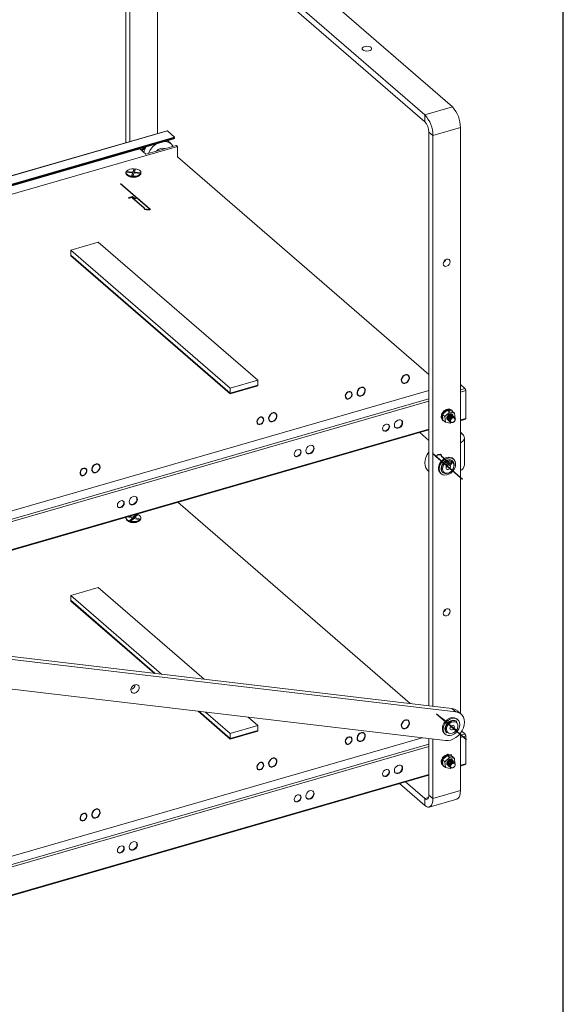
# Model space of a CAD drawing. Header units: millimetres. Extents: x 0 to 420, y 0 to 297.
# Tile 8 of 13: x 342 to 410, y 65 to 188. Entities that reach past the tile are written whole.
import ezdxf

# ---------------------------------------------------------------- set-up
doc = ezdxf.new("R2010")
doc.units = ezdxf.units.MM
doc.linetypes.add('CENTERX2', pattern=[20.32, 12.7, -2.54, 2.54, -2.54])
doc.layers.add('0TRAIT-FIN', color=7, linetype='Continuous')
doc.layers.add('SLD-0', color=7, linetype='Continuous')

msp = doc.modelspace()

# ---------------------------------------------------------------- linework, layer by layer
at = {"color": 7, "linetype": 'Continuous', "lineweight": 18}
for p, q in [((396.18, 177.52), (359.68, 209.13)), ((392.72, 176.52), (356.22, 208.13)), ((355.22, 173.04), (355.22, 207.26)), ((355.72, 173.18), (355.72, 206.83)), ((392.72, 175.65), (356.22, 207.26)), ((359.18, 204.69), (359.18, 174.18)), ((392.72, 176.52), (396.18, 177.52)), ((392.72, 175.65), (392.72, 176.52)), ((360.39, 174.53), (310.67, 160.17)), ((361.34, 173.73), (360.44, 174.51)), ((393.22, 174.35), (393.72, 173.92)), ((393.22, 174.35), (393.22, 102.42)), ((393.72, 173.92), (397.18, 174.92)), ((397.18, 101.43), (397.18, 174.92)), ((361.34, 173.73), (311.6, 159.37)), ((311.75, 159.23), (361.22, 173.52)), ((360.87, 172.91), (360.43, 173.29)), ((361.34, 173.64), (361.34, 173.73)), ((393.72, 173.92), (393.72, 102.36)), ((356.98, 172.24), (311.8, 159.2)), ((361.69, 172.56), (312.7, 158.42)), ((356.98, 172.24), (357.73, 171.59)), ((357.67, 172.34), (357.63, 172.37)), ((357.73, 171.59), (361.54, 172.69)), ((361.69, 172.56), (361.54, 172.69)), ((361.69, 171.26), (361.69, 172.56)), ((393.22, 143.96), (361.69, 171.26)), ((356.06, 169.25), (355.24, 169.32)), ((355.24, 169.29), (355.24, 169.2)), ((355.28, 169.42), (355.28, 169.33)), ((356.1, 169.35), (355.28, 169.42)), ((355.92, 168.84), (356.06, 169.25)), ((356.06, 169.25), (356.06, 169.12)), ((356.06, 169.22), (356.1, 169.22)), ((356.1, 169.35), (356.25, 169.76)), ((356.24, 169.6), (356.1, 169.22)), ((356.1, 169.35), (356.1, 169.22)), ((356.11, 168.82), (356.26, 169.23)), ((356.25, 169.67), (356.24, 169.6)), ((356.25, 169.76), (356.25, 169.67)), ((357.08, 169.16), (356.26, 169.23)), ((356.3, 169.33), (356.44, 169.74)), ((357.12, 169.26), (356.3, 169.33)), ((356.3, 169.33), (356.3, 169.23)), ((357.07, 169.13), (357.12, 169.17)), ((357.08, 169.07), (357.08, 169.16)), ((357.12, 169.2), (357.12, 169.29)), ((357.12, 169.17), (357.12, 169.26)), ((357.12, 169.2), (357.12, 169.17)), ((355.41, 168.93), (355.57, 168.82)), ((355.92, 168.75), (355.92, 168.84)), ((355.93, 168.73), (355.92, 168.75)), ((356.06, 169.12), (355.93, 168.73)), ((356.11, 168.73), (356.11, 168.82)), ((356.12, 168.71), (356.11, 168.73)), ((356.79, 168.82), (356.95, 168.93)), ((348.31, 159.55), (351.77, 160.55)), ((371.77, 143.23), (351.77, 160.55)), ((368.31, 142.23), (348.31, 159.55)), ((348.31, 158.94), (348.31, 159.55)), ((368.31, 141.62), (348.31, 158.94)), ((348.31, 158.92), (348.32, 158.93)), ((368.31, 141.6), (348.31, 158.92)), ((348.31, 158.85), (348.31, 158.92)), ((368.31, 141.53), (348.31, 158.85)), ((368.31, 142.23), (371.77, 143.23)), ((371.77, 143.23), (371.77, 142.62)), ((371.77, 142.62), (368.31, 141.62)), ((368.31, 141.6), (371.77, 142.6)), ((371.77, 142.53), (368.31, 141.53)), ((368.31, 141.62), (368.31, 142.23)), ((371.77, 142.6), (371.76, 142.62)), ((371.77, 142.6), (371.77, 142.53)), ((397.18, 142.69), (397.74, 142.21)), ((393.22, 141.94), (318.03, 120.24)), ((368.31, 141.53), (368.31, 141.6)), ((397.84, 141.95), (397.84, 138.45)), ((395.42, 139.58), (395.02, 139.34)), ((395.8, 139.64), (395.36, 139.58)), ((395.36, 139.58), (395.37, 139.55)), ((395.36, 139.55), (395.36, 139.58)), ((395.45, 139.51), (395.42, 139.58)), ((395.44, 139.53), (395.42, 139.58)), ((395.45, 139.53), (395.44, 139.53)), ((395.45, 139.53), (395.83, 139.58)), ((395.45, 139.53), (395.48, 139.46)), ((395.71, 139.63), (395.72, 139.63)), ((395.72, 139.63), (395.72, 139.63)), ((395.73, 139.63), (395.72, 139.63)), ((395.83, 139.58), (395.8, 139.64)), ((395.82, 139.43), (395.83, 139.58)), ((396.11, 139.49), (395.83, 139.59)), ((395.83, 139.56), (396.15, 139.44)), ((394.82, 138.95), (394.76, 138.62)), ((394.76, 138.62), (394.79, 138.57)), ((394.82, 138.59), (394.76, 138.55)), ((394.83, 138.48), (394.76, 138.55)), ((394.76, 138.55), (394.9, 138.33)), ((395.06, 139.33), (394.8, 138.99)), ((394.8, 138.99), (394.83, 138.96)), ((394.88, 138.96), (394.82, 138.95)), ((394.87, 138.88), (394.82, 138.95)), ((394.82, 138.59), (394.87, 138.88)), ((394.96, 138.68), (394.82, 138.59)), ((394.82, 138.59), (394.82, 138.59)), ((394.96, 138.6), (394.83, 138.48)), ((394.95, 138.29), (394.83, 138.48)), ((394.94, 138.9), (394.87, 138.88)), ((394.88, 138.96), (395.1, 139.25)), ((394.88, 138.96), (394.98, 138.98)), ((394.88, 138.96), (394.88, 138.96)), ((394.9, 138.33), (394.94, 138.28)), ((394.94, 138.29), (394.91, 138.23)), ((395.52, 139.49), (394.94, 138.94)), ((395.24, 138.68), (394.94, 138.94)), ((394.94, 138.94), (394.99, 138.25)), ((394.95, 138.29), (394.94, 138.29)), ((394.95, 138.29), (394.98, 138.33)), ((395.02, 139.34), (395.04, 139.31)), ((395.1, 139.25), (395.06, 139.33)), ((395.11, 139.31), (395.06, 139.33)), ((395.23, 139.21), (395.1, 139.25)), ((395.11, 139.3), (395.45, 139.51)), ((395.11, 139.3), (395.11, 139.31)), ((395.11, 139.3), (395.26, 139.24)), ((395.82, 139.24), (395.24, 138.68)), ((395.24, 138.68), (395.29, 137.99)), ((395.48, 139.46), (395.45, 139.51)), ((395.54, 138.35), (395.51, 138.33)), ((395.51, 138.33), (395.52, 138.35)), ((395.82, 139.24), (395.52, 139.49)), ((396.15, 139.37), (395.52, 139.49)), ((395.53, 138.35), (395.54, 138.35)), ((396.45, 139.11), (395.82, 139.24)), ((396.09, 138.89), (396.08, 138.9)), ((396.1, 139.38), (396.15, 139.44)), ((396.15, 139.44), (396.11, 139.49)), ((396.11, 139.39), (396.12, 139.37)), ((396.45, 139.11), (396.15, 139.37)), ((396.17, 138.82), (396.15, 138.84)), ((396.24, 138.76), (396.22, 138.77)), ((396.32, 138.69), (396.3, 138.71)), ((396.39, 138.63), (396.37, 138.64)), ((396.5, 138.42), (396.45, 139.11)), ((396.45, 138.43), (396.48, 138.45)), ((396.47, 138.4), (396.5, 138.42)), ((396.48, 138.5), (396.48, 138.45)), ((397.18, 138.16), (397.8, 138.34)), ((394.99, 138.18), (394.91, 138.23)), ((395.29, 137.99), (394.99, 138.25)), ((395.01, 138.23), (394.99, 138.18)), ((395.09, 138.16), (394.99, 138.18)), ((395.29, 137.99), (395.91, 137.86)), ((395.66, 138.2), (395.68, 138.18)), ((395.74, 138.13), (395.75, 138.12)), ((395.81, 138.07), (395.83, 138.05)), ((395.89, 138), (395.9, 137.99)), ((395.91, 137.86), (396, 137.94)), ((318.03, 115.31), (393.22, 137.02)), ((393.22, 135.7), (392.08, 136.69)), ((397.41, 136.53), (397.18, 136.74)), ((397.68, 132.57), (397.68, 136.03)), ((396.34, 133.32), (396.24, 133.41)), ((396.21, 133.08), (396.16, 133.12)), ((393.14, 131.86), (393.22, 131.79)), ((394.66, 131.6), (394.76, 131.51)), ((394.94, 131.71), (394.99, 131.67)), ((390.86, 102.7), (361.73, 127.93)), ((355.24, 125.99), (355.24, 125.9)), ((356.05, 125.96), (355.44, 126.11)), ((356.13, 126.05), (355.65, 126.17)), ((355.68, 125.59), (356.05, 125.96)), ((356.05, 125.96), (356.05, 125.83)), ((356.05, 125.95), (356.13, 125.92)), ((356.13, 126.05), (356.5, 126.42)), ((356.48, 126.28), (356.13, 125.92)), ((356.13, 126.05), (356.13, 125.92)), ((356.31, 126.01), (356.68, 126.38)), ((356.31, 126.01), (356.31, 125.9)), ((357.06, 125.82), (356.31, 126.01)), ((356.5, 126.34), (356.48, 126.28)), ((356.5, 126.42), (356.5, 126.34)), ((357.12, 125.9), (357.12, 125.99)), ((355.41, 125.63), (355.57, 125.52)), ((355.68, 125.5), (355.68, 125.59)), ((355.7, 125.48), (355.68, 125.5)), ((356.05, 125.83), (355.7, 125.48)), ((355.86, 125.55), (356.23, 125.92)), ((355.86, 125.46), (355.86, 125.55)), ((355.88, 125.44), (355.86, 125.46)), ((356.97, 125.74), (356.23, 125.92)), ((356.79, 125.52), (356.95, 125.63)), ((356.97, 125.65), (356.97, 125.74)), ((356.97, 125.72), (357.02, 125.71)), ((357.02, 125.71), (357.06, 125.74)), ((357.06, 125.74), (357.06, 125.82)), ((351.77, 117.25), (348.31, 116.25)), ((348.31, 116.25), (359.69, 106.39)), ((348.31, 116.25), (348.31, 115.64)), ((351.77, 117.25), (365.04, 105.76)), ((348.31, 115.64), (358.88, 106.48)), ((348.32, 115.63), (348.31, 115.62)), ((348.31, 115.62), (348.31, 115.55)), ((348.31, 115.62), (358.86, 106.49)), ((348.31, 115.55), (358.76, 106.5)), ((396.1, 102.08), (316.95, 111.45)), ((396.6, 101.65), (317.45, 111.01)), ((395.3, 98.06), (316.14, 107.43)), ((364.27, 101.73), (368.31, 98.23)), ((364.36, 101.72), (368.31, 98.3)), ((364.38, 101.72), (368.31, 98.32)), ((365.19, 101.62), (368.31, 98.93)), ((396.6, 101.65), (396.1, 102.08)), ((397.26, 101.37), (396.76, 101.8)), ((370.54, 100.99), (371.77, 99.93)), ((396.65, 100.47), (396.71, 100.43)), ((396.71, 100.43), (396.66, 100.47)), ((396.84, 100.67), (396.74, 100.76)), ((371.77, 99.93), (368.31, 98.93)), ((368.31, 98.32), (371.77, 99.32)), ((371.77, 99.3), (368.31, 98.3)), ((368.31, 98.23), (371.77, 99.23)), ((368.31, 98.93), (368.31, 98.32)), ((371.76, 99.32), (371.77, 99.3)), ((371.77, 99.32), (371.77, 99.93)), ((371.77, 99.23), (371.77, 99.3)), ((395.16, 98.95), (395.26, 98.86)), ((395.44, 99.06), (395.49, 99.02)), ((397.18, 91.78), (397.18, 98.99)), ((397.35, 99.24), (397.74, 98.9)), ((392.4, 98.4), (318.03, 76.93)), ((368.31, 98.3), (368.31, 98.23)), ((393.22, 98.31), (393.22, 91.21)), ((393.72, 98.25), (393.72, 90.78)), ((397.84, 98.65), (397.84, 95.15)), ((395.65, 96.34), (395.22, 96.2)), ((395.57, 96.31), (395.58, 96.33)), ((395.58, 96.33), (395.59, 96.32)), ((395.62, 96.33), (395.58, 96.33)), ((395.69, 96.28), (395.65, 96.34)), ((396, 96.27), (395.66, 96.32)), ((394.94, 95.89), (394.76, 95.54)), ((394.76, 95.54), (394.79, 95.5)), ((394.83, 95.51), (394.77, 95.49)), ((394.83, 95.41), (394.77, 95.49)), ((394.77, 95.49), (394.79, 95.19)), ((394.79, 95.19), (394.83, 95.14)), ((394.85, 95.16), (394.8, 95.11)), ((394.87, 95.04), (394.8, 95.11)), ((394.84, 95.51), (394.83, 95.51)), ((394.95, 95.48), (394.83, 95.41)), ((394.85, 95.15), (394.83, 95.41)), ((394.84, 95.51), (394.99, 95.81)), ((394.84, 95.51), (394.95, 95.55)), ((394.85, 95.15), (394.96, 95.26)), ((394.85, 95.15), (394.85, 95.16)), ((394.97, 95.16), (394.87, 95.04)), ((395.26, 96.2), (394.92, 95.91)), ((394.92, 95.91), (394.94, 95.88)), ((395.52, 96.19), (394.94, 95.64)), ((394.99, 95.81), (394.94, 95.89)), ((395, 95.88), (394.94, 95.89)), ((395.24, 95.38), (394.94, 95.64)), ((394.94, 95.64), (394.99, 94.95)), ((395.12, 95.81), (394.99, 95.81)), ((395, 95.87), (395.3, 96.13)), ((395, 95.88), (395, 95.87)), ((395.16, 95.85), (395, 95.87)), ((395.22, 96.2), (395.23, 96.17)), ((395.23, 96.17), (395.22, 96.2)), ((395.82, 95.93), (395.24, 95.38)), ((395.24, 95.38), (395.29, 94.69)), ((395.3, 96.13), (395.26, 96.2)), ((395.3, 96.16), (395.26, 96.2)), ((395.31, 96.16), (395.3, 96.16)), ((395.38, 96.06), (395.3, 96.13)), ((395.31, 96.16), (395.69, 96.28)), ((395.31, 96.16), (395.39, 96.07)), ((395.82, 95.93), (395.52, 96.19)), ((396.15, 96.07), (395.52, 96.19)), ((395.7, 96.16), (395.69, 96.28)), ((395.69, 96.27), (396.04, 96.22)), ((396.45, 95.81), (395.82, 95.93)), ((395.99, 96.1), (396.04, 96.22)), ((396.04, 96.22), (396, 96.27)), ((396.22, 96.01), (396.02, 96.18)), ((396.02, 96.18), (396.26, 95.97)), ((396.08, 95.6), (396.08, 95.6)), ((396.15, 95.53), (396.13, 95.55)), ((396.45, 95.81), (396.15, 96.07)), ((396.16, 95.25), (396.18, 95.2)), ((396.19, 95.18), (396.18, 95.2)), ((396.23, 95.47), (396.21, 95.48)), ((396.26, 95.97), (396.22, 96.01)), ((396.26, 95.97), (396.26, 95.97)), ((396.3, 95.4), (396.28, 95.42)), ((396.38, 95.34), (396.36, 95.35)), ((396.46, 95.27), (396.43, 95.29)), ((396.49, 95.22), (396.45, 95.81)), ((394.99, 94.95), (394.87, 95.04)), ((395.29, 94.69), (394.99, 94.95)), ((395.04, 94.91), (395.01, 94.85)), ((395.1, 94.8), (395.01, 94.85)), ((395.11, 94.84), (395.1, 94.8)), ((395.16, 94.8), (395.1, 94.8)), ((395.29, 94.69), (395.91, 94.56)), ((395.51, 95.03), (395.53, 95.06)), ((395.54, 95.05), (395.51, 95.03)), ((395.53, 95.06), (395.54, 95.05)), ((395.65, 94.91), (395.66, 94.9)), ((395.72, 94.85), (395.74, 94.83)), ((395.8, 94.78), (395.81, 94.77)), ((395.87, 94.72), (395.89, 94.7)), ((395.91, 94.56), (396, 94.64)), ((397.18, 94.86), (397.8, 95.04)), ((318.03, 72.01), (393.22, 93.72)), ((392.72, 89.91), (389.55, 92.66)), ((392.72, 90.78), (390.3, 92.88)), ((393.72, 90.78), (397.18, 91.78)), ((392.72, 90.78), (392.72, 89.91)), ((393.22, 91.21), (393.72, 90.78)), ((393.27, 89.72), (396.74, 90.72))]:
    msp.add_line(p, q, dxfattribs=at)
at = {"color": 8, "linetype": 'Continuous', "lineweight": 18}
for p, q in [((360.44, 174.51), (310.7, 160.15)), ((311.67, 159.3), (361.34, 173.64)), ((397.74, 142.21), (397.18, 142.04)), ((393.22, 140.9), (318.93, 119.46)), ((397.18, 141.76), (397.84, 141.95)), ((319.21, 119.25), (393.22, 140.61)), ((397.84, 138.45), (397.18, 138.26)), ((393.22, 137.11), (318.03, 115.41)), ((397.18, 136.47), (397.41, 136.53)), ((397.74, 98.9), (397.18, 98.74)), ((393.22, 97.6), (318.93, 76.15)), ((397.18, 98.45), (397.84, 98.65)), ((319.21, 75.95), (393.22, 97.31)), ((397.84, 95.15), (397.18, 94.96)), ((393.22, 93.81), (318.03, 72.11)), ((393.18, 90.91), (392.72, 90.78))]:
    msp.add_line(p, q, dxfattribs=at)
at = {"color": 7, "linetype": 'CENTERX2'}
for p, q in [((354.57, 167.91), (358.31, 164.66)), ((397.43, 130.79), (393.69, 134.03)), ((397.93, 98.14), (394.19, 101.38))]:
    msp.add_line(p, q, dxfattribs=at)
at = {"color": 7, "linetype": 'Continuous'}
for p, q in [((355.54, 166.13), (356.07, 166.28)), ((355.54, 166.13), (355.64, 166.05)), ((356.03, 166.16), (355.64, 166.05)), ((356.03, 166.16), (357.53, 164.86)), ((356.07, 166.28), (356.37, 166.02)), ((356.37, 166.02), (356.65, 166.1)), ((356.65, 166.1), (358.28, 164.69)), ((395.35, 132.59), (394.11, 133.66)), ((395.88, 132.77), (394.78, 133.72)), ((395.57, 132.82), (395.35, 132.59)), ((395.87, 132.56), (395.57, 132.82)), ((396.28, 133.01), (395.87, 132.56)), ((395.88, 132.77), (396.18, 133.1)), ((396.28, 133.01), (396.18, 133.1)), ((395.85, 99.94), (394.61, 101.01)), ((396.35, 99.57), (395.25, 100.52)), ((396.05, 99.81), (395.85, 99.94)), ((396.35, 99.55), (396.05, 99.81)), ((396.35, 99.57), (396.64, 99.38)), ((396.74, 99.3), (396.35, 99.55)), ((396.74, 99.3), (396.64, 99.38))]:
    msp.add_line(p, q, dxfattribs=at)
at = {"color": 7, "linetype": 'Continuous', "lineweight": 18, "flags": 128}
for points in [[(384.93, 184.66), (385.06, 184.58), (385.24, 184.53), (385.45, 184.51), (385.65, 184.53), (385.84, 184.58), (385.97, 184.66), (386.04, 184.76), (386.04, 184.86), (385.97, 184.96), (385.84, 185.04), (385.65, 185.09), (385.45, 185.11), (385.24, 185.09), (385.06, 185.04), (384.93, 184.96), (384.86, 184.86), (384.86, 184.76), (384.93, 184.66)], [(357.17, 172.08), (357.28, 172.17), (357.37, 172.23)], [(355.92, 168.84), (355.77, 168.87), (355.63, 168.91), (355.51, 168.96), (355.41, 169.02), (355.33, 169.09), (355.27, 169.16), (355.24, 169.24), (355.24, 169.32)], [(355.92, 168.75), (355.77, 168.78), (355.63, 168.82), (355.51, 168.87), (355.41, 168.93), (355.33, 169), (355.27, 169.08), (355.24, 169.15), (355.24, 169.2)], [(356.44, 169.74), (356.59, 169.71), (356.73, 169.67), (356.85, 169.62), (356.95, 169.56), (357.03, 169.49), (357.09, 169.41), (357.12, 169.33), (357.12, 169.26)], [(395.45, 158.4), (395.28, 158.32), (395.14, 158.18), (395.05, 158.01), (395.02, 157.84), (395.05, 157.68), (395.14, 157.57), (395.28, 157.52), (395.45, 157.53), (395.62, 157.61), (395.76, 157.75), (395.85, 157.91), (395.88, 158.09), (395.85, 158.25), (395.76, 158.36), (395.62, 158.41), (395.45, 158.4)], [(396.48, 138.45), (396.4, 138.51), (396.3, 138.53), (396.19, 138.51), (396.08, 138.44), (396, 138.34), (395.95, 138.22), (395.95, 138.11), (395.99, 138.01), (396.07, 137.95), (396.17, 137.94), (396.28, 137.97), (396.39, 138.04), (396.47, 138.15), (396.51, 138.26)], [(397.8, 138.34), (397.8, 138.34), (397.81, 138.35), (397.83, 138.37), (397.83, 138.39), (397.84, 138.42), (397.84, 138.45)], [(388.28, 137.42), (388.25, 137.58), (388.15, 137.69), (388.01, 137.74), (387.85, 137.73), (387.68, 137.65), (387.54, 137.51), (387.45, 137.34), (387.42, 137.17), (387.45, 137.01), (387.54, 136.9), (387.68, 136.85), (387.85, 136.86), (388.01, 136.94), (388.15, 137.08), (388.25, 137.24), (388.28, 137.42)], [(388.15, 137.69), (388.2, 137.62), (388.23, 137.46), (388.2, 137.29), (388.1, 137.12), (387.96, 136.99), (387.8, 136.9), (387.63, 136.89), (387.5, 136.94)], [(389.93, 137.89), (389.9, 138.06), (389.81, 138.19), (389.67, 138.27), (389.5, 138.28), (389.32, 138.23), (389.15, 138.12), (389.01, 137.96), (388.92, 137.78), (388.89, 137.59), (388.92, 137.43), (389.01, 137.3), (389.15, 137.22), (389.32, 137.21), (389.5, 137.26), (389.67, 137.37), (389.81, 137.53), (389.9, 137.71), (389.93, 137.89)], [(389.77, 138.22), (389.85, 138.11), (389.88, 137.94), (389.85, 137.75), (389.76, 137.57), (389.62, 137.41), (389.45, 137.3), (389.27, 137.25), (389.1, 137.26), (388.99, 137.31)], [(397.18, 135.37), (397.27, 135.43), (397.48, 135.59), (397.61, 135.78), (397.68, 135.97), (397.66, 136.16), (397.58, 136.36), (397.41, 136.53)], [(378.84, 134.69), (378.81, 134.86), (378.72, 134.99), (378.58, 135.07), (378.41, 135.08), (378.23, 135.03), (378.06, 134.92), (377.92, 134.76), (377.83, 134.58), (377.8, 134.39), (377.83, 134.23), (377.92, 134.1), (378.06, 134.02), (378.23, 134.01), (378.41, 134.06), (378.58, 134.17), (378.72, 134.33), (378.81, 134.51), (378.84, 134.69)], [(378.69, 135.02), (378.76, 134.91), (378.79, 134.74), (378.76, 134.55), (378.67, 134.37), (378.53, 134.21), (378.36, 134.1), (378.18, 134.05), (378.01, 134.06), (377.91, 134.11)], [(377.2, 134.22), (377.16, 134.38), (377.07, 134.49), (376.93, 134.54), (376.76, 134.53), (376.6, 134.45), (376.46, 134.31), (376.36, 134.14), (376.33, 133.97), (376.36, 133.81), (376.46, 133.7), (376.6, 133.65), (376.76, 133.66), (376.93, 133.74), (377.07, 133.88), (377.16, 134.04), (377.2, 134.22)], [(377.06, 134.49), (377.11, 134.42), (377.15, 134.26), (377.11, 134.09), (377.02, 133.92), (376.88, 133.79), (376.71, 133.7), (376.55, 133.69), (376.41, 133.74)], [(393.22, 134.23), (393.01, 133.92), (392.85, 133.57), (392.75, 133.22), (392.72, 132.87), (392.75, 132.54), (392.85, 132.24), (393.01, 131.99), (393.14, 131.86)], [(396.24, 133.41), (396.13, 133.49), (395.91, 133.57), (395.66, 133.58), (395.4, 133.53), (395.15, 133.41), (394.91, 133.23), (394.71, 133.01), (394.55, 132.76), (394.45, 132.49), (394.41, 132.22)], [(394.51, 132.14), (394.54, 131.89), (394.63, 131.67), (394.78, 131.5), (394.98, 131.38), (395.21, 131.34), (395.46, 131.36), (395.72, 131.44), (395.97, 131.59), (396.2, 131.79), (396.38, 132.03), (396.51, 132.29), (396.58, 132.56), (396.58, 132.83), (396.52, 133.06), (396.4, 133.26), (396.23, 133.4), (396.01, 133.48), (395.76, 133.5), (395.5, 133.44), (395.25, 133.32), (395.01, 133.15), (394.81, 132.93), (394.65, 132.67), (394.55, 132.4), (394.51, 132.14)], [(396.16, 133.12), (396.1, 133.16), (395.92, 133.24), (395.7, 133.25), (395.47, 133.2), (395.25, 133.08), (395.05, 132.9), (394.89, 132.69), (394.79, 132.46), (394.75, 132.22), (394.77, 132), (394.85, 131.81), (394.94, 131.71)], [(395.71, 133.2), (395.75, 133.21), (395.97, 133.2), (396.15, 133.12), (396.3, 132.98), (396.38, 132.79), (396.4, 132.57), (396.36, 132.33), (396.26, 132.1), (396.1, 131.88), (395.9, 131.71), (395.68, 131.59), (395.45, 131.54), (395.23, 131.55), (395.04, 131.63), (394.9, 131.77), (394.82, 131.96), (394.8, 132.18), (394.8, 132.22)], [(395.2, 132.77), (395.06, 132.57), (394.96, 132.35), (394.93, 132.13), (394.96, 131.92), (395.05, 131.76), (395.2, 131.64), (395.38, 131.59), (395.59, 131.6), (395.81, 131.67), (396.01, 131.81), (396.17, 131.99), (396.3, 132.2), (396.36, 132.42), (396.36, 132.64), (396.3, 132.83), (396.18, 132.97), (396.01, 133.06), (395.81, 133.08), (395.6, 133.03), (395.39, 132.93), (395.2, 132.77)], [(395.82, 132.16), (395.89, 132.26), (395.92, 132.38), (395.92, 132.48), (395.87, 132.56), (395.78, 132.61), (395.68, 132.61), (395.57, 132.57), (395.48, 132.5), (395.41, 132.4), (395.37, 132.28), (395.38, 132.18), (395.43, 132.1), (395.51, 132.05), (395.62, 132.05), (395.72, 132.08), (395.82, 132.16)], [(395.38, 132.32), (395.43, 132.34), (395.52, 132.42)], [(395.52, 132.42), (395.59, 132.52), (395.62, 132.6)], [(356.67, 128.29), (356.64, 128.46), (356.55, 128.59), (356.41, 128.67), (356.24, 128.68), (356.06, 128.63), (355.89, 128.52), (355.75, 128.36), (355.66, 128.18), (355.63, 127.99), (355.66, 127.83), (355.75, 127.7), (355.89, 127.62), (356.06, 127.61), (356.24, 127.66), (356.41, 127.77), (356.55, 127.93), (356.64, 128.11), (356.67, 128.29)], [(356.52, 128.62), (356.59, 128.51), (356.62, 128.34), (356.59, 128.15), (356.5, 127.97), (356.36, 127.81), (356.19, 127.7), (356.01, 127.65), (355.84, 127.66), (355.74, 127.71)], [(355.03, 127.82), (354.99, 127.98), (354.9, 128.09), (354.76, 128.14), (354.59, 128.13), (354.43, 128.05), (354.29, 127.91), (354.19, 127.74), (354.16, 127.57), (354.19, 127.41), (354.29, 127.3), (354.43, 127.25), (354.59, 127.26), (354.76, 127.34), (354.9, 127.48), (354.99, 127.64), (355.03, 127.82)], [(354.89, 128.09), (354.94, 128.02), (354.98, 127.86), (354.94, 127.69), (354.85, 127.52), (354.71, 127.39), (354.54, 127.3), (354.38, 127.29), (354.24, 127.34)], [(355.68, 125.59), (355.55, 125.64), (355.44, 125.7), (355.35, 125.76), (355.29, 125.84), (355.25, 125.91), (355.24, 125.99), (355.25, 126.06)], [(356.68, 126.38), (356.81, 126.34), (356.92, 126.28), (357.01, 126.21), (357.07, 126.14), (357.11, 126.06), (357.12, 125.98), (357.1, 125.9), (357.06, 125.82)], [(395.45, 114.58), (395.28, 114.5), (395.14, 114.36), (395.05, 114.19), (395.02, 114.02), (395.05, 113.86), (395.14, 113.75), (395.28, 113.7), (395.45, 113.71), (395.62, 113.79), (395.76, 113.93), (395.85, 114.09), (395.88, 114.27), (395.85, 114.42), (395.76, 114.54), (395.62, 114.59), (395.45, 114.58)], [(356.57, 105.07), (356.72, 105.02), (356.83, 104.91), (356.89, 104.76), (356.88, 104.57), (356.81, 104.39), (356.69, 104.22), (356.53, 104.09), (356.35, 104.01), (356.18, 104), (356.02, 104.05), (355.91, 104.16), (355.86, 104.32), (355.86, 104.5), (355.93, 104.69), (356.05, 104.86), (356.21, 104.99), (356.39, 105.06), (356.57, 105.07)], [(395.3, 98.06), (395.62, 98.06), (395.96, 98.12), (396.3, 98.26), (396.62, 98.45), (396.92, 98.7), (397.18, 98.99), (397.4, 99.32), (397.55, 99.66), (397.65, 100.02), (397.68, 100.36), (397.65, 100.69), (397.55, 100.99), (397.38, 101.24), (397.17, 101.44), (396.9, 101.58), (396.6, 101.65)], [(395.52, 100.67), (395.29, 100.47), (395.11, 100.23), (394.99, 99.97), (394.92, 99.7), (394.92, 99.44), (394.98, 99.2), (395.1, 99.01), (395.16, 98.95)], [(395.62, 100.59), (395.39, 100.39), (395.21, 100.15), (395.09, 99.88), (395.02, 99.61), (395.02, 99.35), (395.08, 99.11), (395.2, 98.92), (395.38, 98.78), (395.6, 98.7), (395.84, 98.69), (396.1, 98.75), (396.36, 98.87), (396.6, 99.04), (396.8, 99.27), (396.96, 99.52), (397.05, 99.79), (397.09, 100.06), (397.06, 100.31), (396.97, 100.52), (396.81, 100.69), (396.61, 100.8), (396.38, 100.85), (396.12, 100.83), (395.86, 100.74), (395.62, 100.59)], [(396.66, 100.47), (396.6, 100.51), (396.41, 100.59), (396.2, 100.6), (395.97, 100.54), (395.75, 100.43), (395.55, 100.25), (395.39, 100.04), (395.29, 99.81), (395.24, 99.57), (395.27, 99.35), (395.35, 99.16), (395.44, 99.06)], [(395.49, 99.02), (395.4, 99.12), (395.32, 99.3), (395.29, 99.52), (395.34, 99.76), (395.44, 100), (395.6, 100.21), (395.8, 100.38), (396.02, 100.5), (396.25, 100.56), (396.46, 100.55), (396.65, 100.47)], [(396.64, 100.35), (396.47, 100.42), (396.26, 100.42), (396.05, 100.36), (395.84, 100.24), (395.66, 100.07), (395.53, 99.87), (395.45, 99.64), (395.43, 99.43), (395.48, 99.23), (395.58, 99.07), (395.74, 98.97), (395.93, 98.93), (396.14, 98.96), (396.36, 99.05), (396.55, 99.2), (396.71, 99.39), (396.82, 99.61), (396.87, 99.83), (396.85, 100.04), (396.77, 100.22), (396.64, 100.35)], [(395.96, 99.42), (396.05, 99.39), (396.16, 99.41), (396.26, 99.46), (396.35, 99.55), (396.41, 99.66), (396.43, 99.77), (396.4, 99.87), (396.34, 99.94), (396.25, 99.97), (396.14, 99.96), (396.04, 99.9), (395.95, 99.81), (395.89, 99.7), (395.87, 99.59), (395.9, 99.49), (395.96, 99.42)], [(396.18, 95.2), (396.08, 95.13), (396, 95.03), (395.95, 94.92), (395.95, 94.8), (395.99, 94.71), (396.07, 94.65), (396.17, 94.64), (396.28, 94.67), (396.39, 94.74), (396.47, 94.85), (396.51, 94.96), (396.51, 95.08), (396.46, 95.17), (396.38, 95.22)], [(397.8, 95.04), (397.8, 95.04), (397.81, 95.05), (397.83, 95.06), (397.83, 95.09), (397.84, 95.11), (397.84, 95.15)], [(388.28, 94.12), (388.25, 94.27), (388.15, 94.39), (388.01, 94.44), (387.85, 94.43), (387.68, 94.35), (387.54, 94.21), (387.45, 94.04), (387.42, 93.87), (387.45, 93.71), (387.54, 93.6), (387.68, 93.55), (387.85, 93.56), (388.01, 93.64), (388.15, 93.78), (388.25, 93.94), (388.28, 94.12)], [(388.15, 94.39), (388.2, 94.32), (388.23, 94.16), (388.2, 93.99), (388.1, 93.82), (387.96, 93.68), (387.8, 93.6), (387.63, 93.59), (387.5, 93.64)], [(389.93, 94.59), (389.9, 94.76), (389.81, 94.89), (389.67, 94.97), (389.5, 94.98), (389.32, 94.93), (389.15, 94.82), (389.01, 94.66), (388.92, 94.48), (388.89, 94.29), (388.92, 94.12), (389.01, 93.99), (389.15, 93.92), (389.32, 93.91), (389.5, 93.96), (389.67, 94.07), (389.81, 94.22), (389.9, 94.41), (389.93, 94.59)], [(389.77, 94.92), (389.85, 94.81), (389.88, 94.64), (389.85, 94.45), (389.76, 94.27), (389.62, 94.11), (389.45, 94), (389.27, 93.95), (389.1, 93.96), (388.99, 94.01)], [(395.54, 95.05), (395.57, 94.98), (395.61, 94.95)], [(378.84, 91.39), (378.81, 91.56), (378.72, 91.69), (378.58, 91.77), (378.41, 91.78), (378.23, 91.73), (378.06, 91.62), (377.92, 91.46), (377.83, 91.28), (377.8, 91.09), (377.83, 90.92), (377.92, 90.79), (378.06, 90.72), (378.23, 90.71), (378.41, 90.76), (378.58, 90.87), (378.72, 91.02), (378.81, 91.21), (378.84, 91.39)], [(378.69, 91.72), (378.76, 91.61), (378.79, 91.44), (378.76, 91.25), (378.67, 91.07), (378.53, 90.91), (378.36, 90.8), (378.18, 90.75), (378.01, 90.76), (377.91, 90.81)], [(397.18, 91.78), (397.16, 91.46), (397.11, 91.18), (397.01, 90.96), (396.89, 90.81), (396.74, 90.72), (396.74, 90.72)], [(377.2, 90.92), (377.16, 91.07), (377.07, 91.19), (376.93, 91.24), (376.76, 91.23), (376.6, 91.15), (376.46, 91.01), (376.36, 90.84), (376.33, 90.67), (376.36, 90.51), (376.46, 90.4), (376.6, 90.35), (376.76, 90.36), (376.93, 90.44), (377.07, 90.58), (377.16, 90.74), (377.2, 90.92)], [(377.06, 91.19), (377.11, 91.12), (377.15, 90.96), (377.11, 90.79), (377.02, 90.62), (376.88, 90.48), (376.71, 90.4), (376.55, 90.39), (376.41, 90.44)], [(392.72, 90.78), (392.82, 90.71), (392.91, 90.68), (393, 90.69), (393.07, 90.73), (393.13, 90.8), (393.18, 90.91), (393.21, 91.05), (393.22, 91.21)], [(392.72, 89.91), (392.91, 89.78), (393.1, 89.71), (393.27, 89.72), (393.42, 89.81), (393.55, 89.96), (393.64, 90.18), (393.7, 90.46), (393.72, 90.78)], [(356.67, 84.99), (356.64, 85.16), (356.55, 85.29), (356.41, 85.37), (356.24, 85.38), (356.06, 85.33), (355.89, 85.22), (355.75, 85.06), (355.66, 84.88), (355.63, 84.69), (355.66, 84.52), (355.75, 84.39), (355.89, 84.32), (356.06, 84.31), (356.24, 84.36), (356.41, 84.47), (356.55, 84.62), (356.64, 84.81), (356.67, 84.99)], [(356.52, 85.32), (356.59, 85.21), (356.62, 85.04), (356.59, 84.85), (356.5, 84.67), (356.36, 84.51), (356.19, 84.4), (356.01, 84.35), (355.84, 84.36), (355.74, 84.41)], [(355.03, 84.52), (354.99, 84.67), (354.9, 84.79), (354.76, 84.84), (354.59, 84.83), (354.43, 84.75), (354.29, 84.61), (354.19, 84.44), (354.16, 84.27), (354.19, 84.11), (354.29, 84), (354.43, 83.95), (354.59, 83.96), (354.76, 84.04), (354.9, 84.18), (354.99, 84.34), (355.03, 84.52)], [(354.89, 84.79), (354.94, 84.72), (354.98, 84.56), (354.94, 84.39), (354.85, 84.22), (354.71, 84.08), (354.54, 84), (354.38, 83.99), (354.24, 84.04)]]:
    msp.add_lwpolyline(points, dxfattribs=at)
at = {"color": 7, "linetype": 'Continuous', "flags": 128}
for points in [[(357.53, 164.86), (357.51, 164.83), (357.5, 164.81), (357.5, 164.78), (357.52, 164.75), (357.55, 164.73), (357.6, 164.71), (357.65, 164.7), (357.7, 164.7)], [(357.7, 164.7), (357.76, 164.67), (357.83, 164.65), (357.91, 164.64), (357.99, 164.63), (358.07, 164.63), (358.15, 164.64), (358.22, 164.66), (358.28, 164.69)], [(390.76, 143.7), (390.67, 143.85), (390.51, 143.93), (390.32, 143.93), (390.11, 143.85), (389.94, 143.71), (389.81, 143.51), (389.75, 143.3), (389.77, 143.11), (389.87, 142.95), (390.02, 142.87), (390.22, 142.87), (390.42, 142.95), (390.6, 143.1), (390.72, 143.29), (390.78, 143.5), (390.76, 143.7)], [(385.22, 142.1), (385.12, 142.25), (384.97, 142.33), (384.77, 142.33), (384.57, 142.25), (384.39, 142.11), (384.26, 141.91), (384.21, 141.7), (384.23, 141.51), (384.32, 141.35), (384.48, 141.27), (384.67, 141.27), (384.88, 141.35), (385.05, 141.5), (385.18, 141.69), (385.24, 141.9), (385.22, 142.1)], [(383.58, 141.6), (383.5, 141.72), (383.37, 141.79), (383.21, 141.79), (383.04, 141.73), (382.89, 141.61), (382.78, 141.44), (382.73, 141.27), (382.75, 141.1), (382.83, 140.98), (382.96, 140.91), (383.12, 140.91), (383.29, 140.97), (383.44, 141.1), (383.55, 141.26), (383.6, 141.43), (383.58, 141.6)], [(372.49, 138.4), (372.41, 138.52), (372.28, 138.59), (372.12, 138.59), (371.95, 138.53), (371.8, 138.41), (371.7, 138.24), (371.65, 138.07), (371.67, 137.9), (371.75, 137.78), (371.88, 137.71), (372.04, 137.71), (372.21, 137.77), (372.35, 137.9), (372.46, 138.06), (372.51, 138.23), (372.49, 138.4)], [(374.14, 138.9), (374.04, 139.05), (373.88, 139.13), (373.69, 139.13), (373.49, 139.05), (373.31, 138.91), (373.18, 138.71), (373.12, 138.5), (373.14, 138.31), (373.24, 138.15), (373.39, 138.07), (373.59, 138.07), (373.79, 138.15), (373.97, 138.3), (374.1, 138.49), (374.16, 138.7), (374.14, 138.9)], [(394.6, 133.89), (394.55, 133.9), (394.49, 133.9), (394.42, 133.89), (394.35, 133.87), (394.28, 133.83), (394.22, 133.78), (394.16, 133.72), (394.11, 133.66)], [(394.78, 133.72), (394.79, 133.77), (394.8, 133.81), (394.79, 133.85), (394.77, 133.88), (394.74, 133.9), (394.7, 133.91), (394.65, 133.91), (394.6, 133.89)], [(350.32, 132), (350.24, 132.12), (350.11, 132.19), (349.95, 132.19), (349.78, 132.13), (349.63, 132.01), (349.53, 131.84), (349.48, 131.67), (349.5, 131.5), (349.58, 131.38), (349.71, 131.31), (349.87, 131.31), (350.04, 131.37), (350.18, 131.5), (350.29, 131.66), (350.34, 131.83), (350.32, 132)], [(351.97, 132.5), (351.87, 132.65), (351.71, 132.73), (351.52, 132.73), (351.32, 132.65), (351.14, 132.51), (351.01, 132.31), (350.95, 132.1), (350.97, 131.91), (351.07, 131.75), (351.22, 131.67), (351.42, 131.67), (351.62, 131.75), (351.8, 131.9), (351.93, 132.09), (351.99, 132.3), (351.97, 132.5)], [(390.76, 100.4), (390.67, 100.55), (390.51, 100.63), (390.32, 100.63), (390.11, 100.55), (389.94, 100.41), (389.81, 100.21), (389.75, 100), (389.77, 99.8), (389.87, 99.65), (390.02, 99.57), (390.22, 99.57), (390.42, 99.65), (390.6, 99.79), (390.72, 99.99), (390.78, 100.2), (390.76, 100.4)], [(395.08, 100.67), (395.03, 100.72), (394.97, 100.76), (394.9, 100.81), (394.84, 100.86), (394.77, 100.91), (394.71, 100.95), (394.66, 100.98), (394.61, 101.01)], [(395.25, 100.52), (395.27, 100.52), (395.27, 100.52), (395.26, 100.53), (395.24, 100.55), (395.21, 100.58), (395.17, 100.61), (395.12, 100.64), (395.08, 100.67)], [(385.22, 98.8), (385.12, 98.95), (384.97, 99.03), (384.77, 99.03), (384.57, 98.95), (384.39, 98.81), (384.26, 98.61), (384.21, 98.4), (384.23, 98.2), (384.32, 98.05), (384.48, 97.97), (384.67, 97.97), (384.88, 98.05), (385.05, 98.19), (385.18, 98.39), (385.24, 98.6), (385.22, 98.8)], [(383.58, 98.3), (383.5, 98.42), (383.37, 98.49), (383.21, 98.49), (383.04, 98.43), (382.89, 98.3), (382.78, 98.14), (382.73, 97.97), (382.75, 97.8), (382.83, 97.68), (382.96, 97.61), (383.12, 97.61), (383.29, 97.67), (383.44, 97.8), (383.55, 97.96), (383.6, 98.13), (383.58, 98.3)], [(372.49, 95.1), (372.41, 95.22), (372.28, 95.29), (372.12, 95.29), (371.95, 95.23), (371.8, 95.1), (371.7, 94.94), (371.65, 94.77), (371.67, 94.6), (371.75, 94.48), (371.88, 94.41), (372.04, 94.41), (372.21, 94.47), (372.35, 94.6), (372.46, 94.76), (372.51, 94.93), (372.49, 95.1)], [(374.14, 95.6), (374.04, 95.75), (373.88, 95.83), (373.69, 95.83), (373.49, 95.75), (373.31, 95.61), (373.18, 95.41), (373.12, 95.2), (373.14, 95), (373.24, 94.85), (373.39, 94.77), (373.59, 94.77), (373.79, 94.85), (373.97, 94.99), (374.1, 95.19), (374.16, 95.4), (374.14, 95.6)], [(351.97, 89.2), (351.87, 89.35), (351.71, 89.43), (351.52, 89.43), (351.32, 89.35), (351.14, 89.21), (351.01, 89.01), (350.95, 88.8), (350.97, 88.6), (351.07, 88.45), (351.22, 88.37), (351.42, 88.37), (351.62, 88.45), (351.8, 88.59), (351.93, 88.79), (351.99, 89), (351.97, 89.2)], [(350.32, 88.7), (350.24, 88.82), (350.11, 88.89), (349.95, 88.89), (349.78, 88.83), (349.63, 88.7), (349.53, 88.54), (349.48, 88.37), (349.5, 88.2), (349.58, 88.08), (349.71, 88.01), (349.87, 88.01), (350.04, 88.07), (350.18, 88.2), (350.29, 88.36), (350.34, 88.53), (350.32, 88.7)]]:
    msp.add_lwpolyline(points, dxfattribs=at)
at = {"color": 7, "linetype": 'Continuous', "lineweight": 18}
for centre, radius, start, end in [((393.39, 174.95), 3.79, 359.5143, 42.5891), ((389.93, 173.95), 3.79, 359.5143, 42.5891), ((391.32, 174.37), 1.9, 359.5144, 42.5889), ((360.4, 174.47), 0.0616, 42.7134, 99.5716), ((360.39, 170.75), 2.51, 120.8683, 158.009), ((360.1, 172.02), 1.17, 28.1682, 90.6691), ((357.85, 171.5), 0.916, 99.695, 139.8853), ((357.72, 171.6), 0.733, 110.4981, 138.8269), ((358.08, 171.29), 1.17, 112.2911, 138.9108), ((358.13, 171.24), 1.18, 114.0459, 138.8753), ((359.69, 171.28), 2.29, 147.201, 166.7219), ((357.94, 171.53), 0.888, 106.8164, 109.6073), ((359.82, 171.36), 0.966, 72.0747, 140.1296), ((356.09, 168.65), 1.12, 82.0321, 136.4089), ((356.27, 169.93), 1.12, 262.0325, 316.4085), ((356.18, 167.87), 1.73, 83.1177, 88.1945), ((356.18, 169.85), 1.2, 239.2532, 300.7467), ((356.18, 170.43), 1.71, 261.5977, 268.2104), ((356.27, 169.84), 1.12, 262.0325, 316.4085), ((394.75, 158.57), 0.642, 297.5714, 340.6415), ((397.46, 141.95), 0.379, 359.5147, 42.5883), ((395.76, 138.42), 0.232, 198.9094, 237.3195), ((396.29, 138.38), 0.249, 358.7778, 104.3508), ((395.2, 132.18), 0.789, 176.6434, 227.386), ((396.83, 132.69), 0.857, 293.9708, 351.8559), ((356.22, 124.81), 1.49, 76.7181, 79.8055), ((355.75, 126.02), 0.523, 193.3726, 262.0779), ((356.18, 126.55), 1.2, 239.2532, 300.7467), ((356.12, 126.81), 1.4, 252.3472, 259.9221), ((356.18, 127.02), 1.51, 257.5124, 301.7283), ((356.18, 126.93), 1.51, 257.5124, 301.7283), ((356.69, 125.94), 0.401, 314.4448, 323.9396), ((356.85, 125.9), 0.265, 321.5065, 359.3379), ((394.75, 114.75), 0.642, 297.5701, 340.6435), ((355.66, 105.16), 0.74, 285.7404, 352.4729), ((395.98, 100.89), 1.2, 49.4989, 84.1637), ((396.18, 99.98), 0.963, 54.7132, 133.5096), ((395.72, 100.05), 0.406, 292.7778, 345.4359), ((397.46, 98.65), 0.379, 359.5142, 42.5893), ((396.32, 94.86), 0.468, 90.8276, 157.8733)]:
    msp.add_arc(centre, radius, start, end, dxfattribs=at)
at = {"color": 8, "linetype": 'Continuous', "lineweight": 18}
for centre, radius, start, end in [((395.91, 132.09), 1.12, 136.2422, 173.4596), ((395.9, 132.15), 1.07, 100.0893, 138.3679)]:
    msp.add_arc(centre, radius, start, end, dxfattribs=at)
at = {"color": 7, "linetype": 'Continuous', "lineweight": 18}
msp.add_ellipse((361.07, 173.68), major_axis=(0.271, -0.06), ratio=0.615841, start_param=5.434926, end_param=6.41772, dxfattribs=at)
for points, knots in [([(395.87, 139.02), (395.82, 138.99), (395.72, 138.94), (395.59, 138.82), (395.51, 138.67), (395.47, 138.52), (395.47, 138.41), (395.5, 138.35), (395.51, 138.33)], [0, 0, 0, 0, 0.187643, 0.375789, 0.5638, 0.741634, 0.913625, 1, 1, 1, 1]), ([(395.53, 138.36), (395.52, 138.4), (395.5, 138.47), (395.52, 138.61), (395.58, 138.74), (395.67, 138.85), (395.79, 138.92), (395.91, 138.95), (396.01, 138.95), (396.05, 138.91), (396.07, 138.9)], [0, 0, 0, 0, 0.128227, 0.257418, 0.38663, 0.514836, 0.644748, 0.772345, 0.902564, 1, 1, 1, 1]), ([(396.11, 138.86), (396.09, 138.88), (396.04, 138.93), (395.92, 138.95), (395.79, 138.91), (395.66, 138.82), (395.56, 138.69), (395.51, 138.54), (395.51, 138.4), (395.55, 138.29), (395.61, 138.25), (395.63, 138.24)], [0, 0, 0, 0, 0.0976, 0.215235, 0.332872, 0.450513, 0.575784, 0.685767, 0.803399, 0.921038, 1, 1, 1, 1]), ([(396.18, 138.8), (396.16, 138.82), (396.11, 138.87), (396, 138.88), (395.86, 138.84), (395.73, 138.75), (395.64, 138.63), (395.58, 138.48), (395.58, 138.34), (395.63, 138.23), (395.68, 138.19), (395.71, 138.17)], [0, 0, 0, 0, 0.0976, 0.215235, 0.332872, 0.450513, 0.575784, 0.685767, 0.803399, 0.921038, 1, 1, 1, 1]), ([(396.26, 138.73), (396.24, 138.75), (396.19, 138.8), (396.07, 138.82), (395.94, 138.78), (395.81, 138.69), (395.71, 138.56), (395.66, 138.41), (395.66, 138.27), (395.7, 138.16), (395.76, 138.12), (395.78, 138.11)], [0, 0, 0, 0, 0.0976005, 0.2152347, 0.3328716, 0.4505126, 0.5757839, 0.6857665, 0.8033989, 0.9210384, 1, 1, 1, 1]), ([(396.33, 138.67), (396.31, 138.69), (396.26, 138.74), (396.15, 138.75), (396.01, 138.71), (395.88, 138.62), (395.79, 138.5), (395.73, 138.35), (395.73, 138.21), (395.78, 138.1), (395.83, 138.06), (395.86, 138.04)], [0, 0, 0, 0, 0.0976, 0.215235, 0.332872, 0.450513, 0.575784, 0.685767, 0.803399, 0.921038, 1, 1, 1, 1]), ([(395.89, 138.01), (395.87, 138.02), (395.82, 138.06), (395.79, 138.17), (395.79, 138.31), (395.85, 138.46), (395.95, 138.58), (396.05, 138.65), (396.14, 138.69), (396.24, 138.7), (396.32, 138.69), (396.36, 138.65), (396.37, 138.64)], [0, 0, 0, 0, 0.063962, 0.188868, 0.313771, 0.438673, 0.563578, 0.660895, 0.759518, 0.814156, 0.939058, 1, 1, 1, 1]), ([(396.39, 138.62), (396.37, 138.64), (396.33, 138.68), (396.22, 138.69), (396.09, 138.65), (395.96, 138.56), (395.86, 138.43), (395.81, 138.28), (395.81, 138.14), (395.86, 138.02), (395.96, 137.95), (396.05, 137.92), (396.11, 137.93), (396.12, 137.93)], [0, 0, 0, 0, 0.057814, 0.159968, 0.262124, 0.364284, 0.473069, 0.568579, 0.670731, 0.772889, 0.875046, 0.9772, 1, 1, 1, 1]), ([(396.26, 138.73), (396.26, 138.75), (396.25, 138.82), (396.21, 138.91), (396.12, 138.99), (396, 139.03), (395.91, 139.02), (395.87, 139.02)], [0, 0, 0, 0, 0.097105, 0.323872, 0.5505815, 0.7893696, 1, 1, 1, 1]), ([(396.23, 138.62), (396.19, 138.61), (396.12, 138.58), (396.01, 138.5), (395.93, 138.39), (395.89, 138.27), (395.88, 138.15), (395.91, 138.05), (395.97, 137.97), (396.06, 137.93), (396.16, 137.92), (396.27, 137.96), (396.37, 138.02), (396.45, 138.11), (396.49, 138.19), (396.51, 138.24), (396.51, 138.26)], [0, 0, 0, 0, 0.079288, 0.158581, 0.237503, 0.314411, 0.391374, 0.466204, 0.540753, 0.613942, 0.686093, 0.757641, 0.827413, 0.897249, 0.964698, 1, 1, 1, 1]), ([(396.45, 138.43), (396.47, 138.41), (396.5, 138.37), (396.51, 138.3), (396.51, 138.27), (396.51, 138.26)], [0, 0, 0, 0, 0.460654, 0.921268, 1, 1, 1, 1]), ([(396.48, 138.5), (396.5, 138.48), (396.53, 138.44), (396.54, 138.39), (396.54, 138.37)], [0, 0, 0, 0, 0.658248, 1, 1, 1, 1]), ([(396.5, 138.22), (396.51, 138.24), (396.54, 138.29), (396.54, 138.34), (396.54, 138.37)], [0, 0, 0, 0, 0.399455, 1, 1, 1, 1]), ([(395.87, 95.72), (395.82, 95.69), (395.72, 95.64), (395.59, 95.52), (395.51, 95.37), (395.47, 95.22), (395.47, 95.1), (395.5, 95.05), (395.51, 95.03)], [0, 0, 0, 0, 0.187644, 0.37579, 0.563797, 0.741633, 0.913622, 1, 1, 1, 1]), ([(396.09, 95.57), (396.07, 95.6), (396.02, 95.65), (395.9, 95.66), (395.77, 95.62), (395.64, 95.53), (395.54, 95.4), (395.49, 95.25), (395.5, 95.1), (395.54, 95), (395.6, 94.96), (395.62, 94.95)], [0, 0, 0, 0, 0.104505, 0.222136, 0.339767, 0.457393, 0.575026, 0.692656, 0.810286, 0.935554, 1, 1, 1, 1]), ([(395.53, 95.06), (395.52, 95.09), (395.5, 95.17), (395.52, 95.31), (395.58, 95.44), (395.67, 95.55), (395.79, 95.62), (395.91, 95.65), (396.01, 95.65), (396.05, 95.61), (396.07, 95.59)], [0, 0, 0, 0, 0.128226, 0.257419, 0.386631, 0.514837, 0.64475, 0.772346, 0.902565, 1, 1, 1, 1]), ([(396.17, 95.51), (396.15, 95.53), (396.09, 95.58), (395.97, 95.59), (395.84, 95.55), (395.72, 95.46), (395.62, 95.33), (395.57, 95.18), (395.57, 95.04), (395.62, 94.93), (395.67, 94.89), (395.69, 94.88)], [0, 0, 0, 0, 0.1045051, 0.2221354, 0.3397673, 0.4573932, 0.575026, 0.6926558, 0.8102857, 0.9355535, 1, 1, 1, 1]), ([(396.24, 95.44), (396.22, 95.47), (396.17, 95.52), (396.05, 95.53), (395.92, 95.49), (395.79, 95.4), (395.69, 95.27), (395.64, 95.12), (395.65, 94.97), (395.69, 94.87), (395.75, 94.83), (395.77, 94.82)], [0, 0, 0, 0, 0.104505, 0.222135, 0.339767, 0.457393, 0.575026, 0.692656, 0.810286, 0.935554, 1, 1, 1, 1]), ([(396.32, 95.38), (396.3, 95.4), (396.24, 95.45), (396.12, 95.46), (395.99, 95.42), (395.87, 95.33), (395.77, 95.2), (395.72, 95.05), (395.72, 94.91), (395.77, 94.8), (395.82, 94.76), (395.84, 94.75)], [0, 0, 0, 0, 0.104505, 0.222136, 0.339767, 0.457393, 0.575026, 0.692656, 0.810286, 0.935554, 1, 1, 1, 1]), ([(395.88, 94.72), (395.86, 94.73), (395.81, 94.77), (395.78, 94.86), (395.78, 94.98), (395.8, 95.08), (395.85, 95.19), (395.93, 95.29), (396.06, 95.38), (396.19, 95.41), (396.3, 95.4), (396.34, 95.36), (396.35, 95.35)], [0, 0, 0, 0, 0.0566712, 0.1815735, 0.2788895, 0.3775115, 0.4321514, 0.5570561, 0.6819573, 0.8068613, 0.9317662, 1, 1, 1, 1]), ([(396.37, 95.33), (396.35, 95.35), (396.31, 95.39), (396.2, 95.4), (396.07, 95.36), (395.94, 95.27), (395.84, 95.14), (395.79, 94.99), (395.8, 94.85), (395.84, 94.74), (395.88, 94.71), (395.89, 94.71)], [0, 0, 0, 0, 0.078042, 0.203054, 0.328067, 0.453074, 0.578088, 0.703099, 0.828109, 0.961238, 1, 1, 1, 1]), ([(395.89, 95.03), (395.87, 94.99), (395.85, 94.91), (395.86, 94.79), (395.91, 94.7), (395.99, 94.64), (396.1, 94.61), (396.21, 94.63), (396.32, 94.68), (396.42, 94.76), (396.49, 94.86), (396.52, 94.97), (396.52, 95.07), (396.49, 95.15), (396.44, 95.2), (396.4, 95.22), (396.38, 95.22)], [0, 0, 0, 0, 0.079289, 0.15858, 0.237502, 0.314411, 0.391374, 0.466203, 0.540755, 0.613944, 0.686096, 0.757644, 0.827414, 0.897248, 0.964698, 1, 1, 1, 1]), ([(396.25, 95.46), (396.25, 95.47), (396.25, 95.53), (396.21, 95.61), (396.12, 95.69), (396, 95.73), (395.91, 95.72), (395.87, 95.72)], [0, 0, 0, 0, 0.0563004, 0.2933154, 0.5302724, 0.7798504, 1, 1, 1, 1]), ([(395.89, 95.03), (395.9, 95.05), (395.93, 95.12), (396.01, 95.22), (396.13, 95.31), (396.27, 95.35), (396.37, 95.34), (396.41, 95.3), (396.43, 95.28)], [0, 0, 0, 0, 0.087776, 0.28843, 0.489079, 0.689731, 0.890385, 1, 1, 1, 1]), ([(396.16, 95.25), (396.19, 95.28), (396.24, 95.31), (396.29, 95.32), (396.31, 95.32)], [0, 0, 0, 0, 0.658269, 1, 1, 1, 1]), ([(396.19, 95.18), (396.22, 95.19), (396.28, 95.22), (396.35, 95.23), (396.38, 95.22), (396.38, 95.22)], [0, 0, 0, 0, 0.460638, 0.921242, 1, 1, 1, 1]), ([(396.51, 94.99), (396.51, 95), (396.53, 95.04), (396.53, 95.14), (396.49, 95.25), (396.41, 95.31), (396.34, 95.32), (396.31, 95.32)], [0, 0, 0, 0, 0.018827, 0.285632, 0.552439, 0.81924, 1, 1, 1, 1])]:
    msp.add_open_spline(points, degree=3, knots=knots, dxfattribs=at)
at = {"layer": '0TRAIT-FIN'}
msp.add_line((410.08, 10), (410.08, 287), dxfattribs=at)
at = {"layer": 'SLD-0'}
msp.add_line((410.08, 10), (410.08, 287), dxfattribs=at)

doc.saveas('drawing.dxf')
